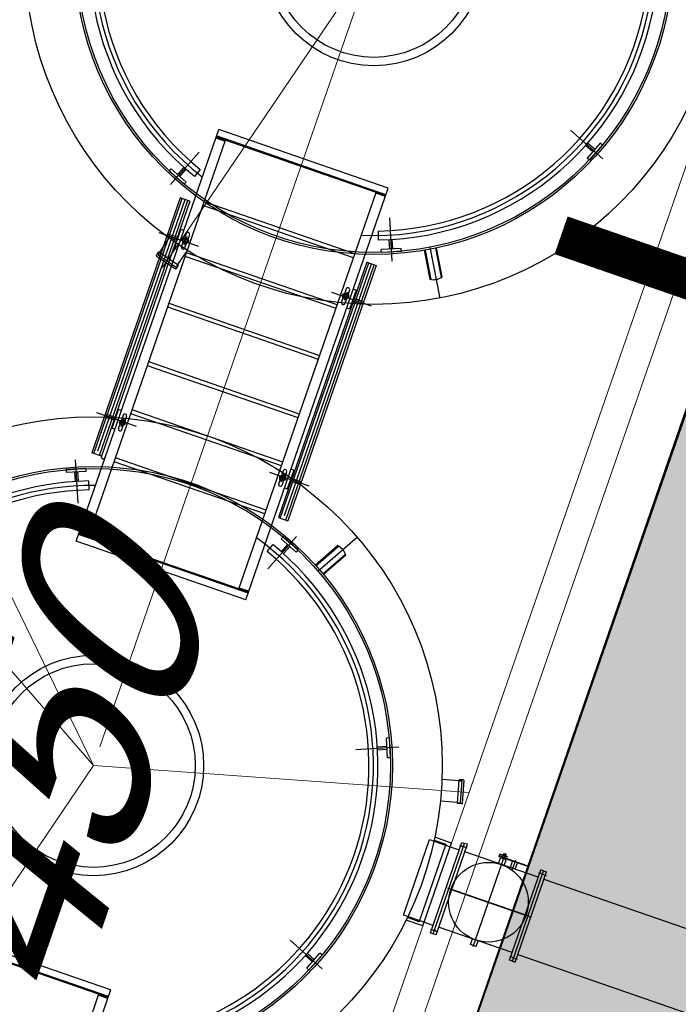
# Model space of a CAD drawing. Header units: metres. Extents: x 128615 to 129083, y 455669 to 456034.
# Tile 52 of 158: x 128820.4 to 128823.71, y 455807.76 to 455812.7. Entities that reach past the tile are written whole.
import ezdxf
from ezdxf.lldxf.tags import DXFTag

# ---------------------------------------------------------------- set-up
doc = ezdxf.new("R2010")
doc.units = ezdxf.units.M
doc.linetypes.add('DASHED', pattern=[19.05, 12.7, -6.35])
doc.linetypes.add('RI-AWZI_LUCHTLEIDING', pattern=[10.4, 5, -1.8, 0, -1.8, 0, -1.8])
for name, color, linetype in [('B-ME-RI-PUT-G', 7, 'Continuous'), ('B-XX-GR-GRAS-G', 90, 'Continuous'), ('B-XX-GR-KRUIDEN-G', 98, 'Continuous'), ('B-XX-KL-ELEKTRA-G_HDSR', 190, 'HDSR_Elektra'), ('B-XX-OG-BEBOUWING-G', 1, 'Continuous')]:
    doc.layers.add(name, color=color, linetype=linetype)
for name, color, linetype, lineweight in [('B-XX-RI-AWZI_LUCHTLEIDING-G', 7, 'RI-AWZI_LUCHTLEIDING', 18), ('B-XX-VH-BESTRATING-V', 1, 'Continuous', 18), ('X-XX-AL-T25', 7, 'Continuous', 25)]:
    doc.layers.add(name, color=color, linetype=linetype, lineweight=lineweight)
doc.styles.get("Standard").update_dxf_attribs({"font": 'arial.ttf'})
doc.styles.add('TAUW-ISOCP', font='tcb_isocp.shx')
tags = doc.linetypes.add('HDSR_Elektra', pattern='A,25,-2,["E",Standard,S=1.5,R=0,X=0,Y=-0.75],-4', length=31).pattern_tags.tags
tags[6] = DXFTag(74, 10)
pattern_1 = [(340.90658, (128738.9979, 455858.1423), (0.8077809, 0.392352), [0.3175, -0.9525]), (70.90658, (128739.096, 455857.94034), (-0.392352, 0.8077809), [0.3175, -0.9525])]

msp = doc.modelspace()

# ---------------------------------------------------------------- hatches: boundary and pattern name
at = {"layer": 'B-XX-GR-GRAS-G'}
h = msp.add_hatch(dxfattribs=at)
h.set_pattern_fill('CROSS', color=256, scale=0.1, angle=-116.5633, style=0)
h.set_pattern_definition(pattern_1)
h.paths.add_polyline_path([(128845.8675, 455784.6486), (128847.5685, 455784.0598), (128847.7648, 455784.6268), (128846.0638, 455785.2156)])
h.paths.add_polyline_path([(128967.1056, 455860.4144), (128969.421, 455866.8918), (128880.9007, 455904.4097), (128810.0578, 455927.1028), (128808.0816, 455921.3937), (128811.586, 455919.9882), (128842.944, 455909.6013), (128874.3253, 455899.2846), (128897.3942, 455890.0888), (128932.2499, 455875.2516), (128958.9785, 455863.8749)])
edge = h.paths.add_edge_path()
edge.add_line((128984.0843, 455804.1851), (128953.5144, 455822.3927))
edge.add_line((128953.5144, 455822.3927), (128931.0818, 455759.6371))
edge.add_line((128931.0818, 455759.6371), (128923.6913, 455762.2049))
edge.add_line((128923.6913, 455762.2049), (128914.027, 455765.5502))
edge.add_line((128914.027, 455765.5502), (128897.8456, 455770.6508))
edge.add_line((128897.8456, 455770.6508), (128884.7246, 455774.2574))
edge.add_line((128884.7246, 455774.2574), (128872.5483, 455777.8538))
edge.add_line((128872.5483, 455777.8538), (128866.0796, 455781.0476))
edge.add_line((128866.0796, 455781.0476), (128866.0213, 455781.0678))
edge.add_line((128866.0213, 455781.0678), (128863.5642, 455773.7248))
edge.add_line((128863.5642, 455773.7248), (128871.5286, 455771.3054))
edge.add_line((128871.5286, 455771.3054), (128871.6723, 455771.4107))
edge.add_arc((128873.3846, 455770.3693), 2.0041, 78.2494, 148.6951, ccw=False)
edge.add_line((128873.7928, 455772.3314), (128875.0822, 455772.0165))
edge.add_line((128875.0822, 455772.0165), (128927.2956, 455757.613))
edge.add_line((128927.2956, 455757.613), (128956.8956, 455749.1706))
edge.add_line((128956.8956, 455749.1706), (128984.0843, 455804.1851))
h = msp.add_hatch(dxfattribs=at)
h.set_pattern_fill('CROSS', color=256, scale=0.1, angle=-116.5633, style=0)
h.set_pattern_definition(pattern_1)
h.paths.add_polyline_path([(128776.65, 455806.6591), (128776.258, 455806.1407), (128775.6439, 455806.3533), (128775.6563, 455807.003), (128776.2781, 455807.192)], flags=16)
h.paths.add_polyline_path([(128775.8471, 455806.4985), (128776.244, 455806.3611), (128776.4206, 455806.8714), (128776.0237, 455807.0088)], flags=0)
h.paths.add_polyline_path([(128823.7268, 455791.2125), (128825.4278, 455790.6237), (128825.6241, 455791.1907), (128823.9231, 455791.7795)], flags=16)
h.paths.add_polyline_path([(128847.1121, 455784.2178), (128847.5685, 455784.0598), (128847.5305, 455784.22), (128847.3774, 455784.2428)], flags=16)
edge = h.paths.add_edge_path()
edge.add_line((128756.5752, 455815.2639), (128754.6964, 455809.7047))
edge.add_line((128754.6964, 455809.7047), (128774.7797, 455801.9906))
edge.add_line((128774.7797, 455801.9906), (128793.6903, 455795.4447))
edge.add_line((128793.6903, 455795.4447), (128824.7323, 455785.9985))
edge.add_line((128824.7323, 455785.9985), (128849.5897, 455778.8366))
edge.add_arc((128849.036, 455776.9147), 2, 38.4433, 73.9271, ccw=False)
edge.add_line((128850.6025, 455778.1582), (128851.6525, 455777.4549))
edge.add_line((128851.6525, 455777.4549), (128858.7864, 455775.3307))
edge.add_line((128858.7864, 455775.3307), (128861.402, 455782.8799))
edge.add_line((128861.402, 455782.8799), (128860.9951, 455783.0209))
edge.add_line((128860.9951, 455783.0209), (128860.7366, 455782.8648))
edge.add_arc((128855.7647, 455783.3168), 4.9924, -192.7718, -5.1941, ccw=False)
edge.add_line((128850.8958, 455784.4204), (128849.4305, 455784.879))
edge.add_line((128849.4305, 455784.879), (128801.8332, 455798.9899))
edge.add_line((128801.8332, 455798.9899), (128772.2414, 455809.5352))
edge.add_line((128772.2414, 455809.5352), (128758.9951, 455814.2662))
edge.add_line((128758.9951, 455814.2662), (128756.5752, 455815.2639))
h = msp.add_hatch(dxfattribs=at)
h.set_pattern_fill('DOTS', color=256, scale=0.1, angle=-116.5633, style=0)
h.set_pattern_definition([(340.90658, (128738.99792, 455858.14229), (0.12693691, 0.1240523), [0, -0.15875])])
edge = h.paths.add_edge_path()
edge.add_line((128864.8801, 455793.7492), (128863.7475, 455790.3285))
edge.add_line((128863.7475, 455790.3285), (128863.0902, 455788.3432))
edge.add_line((128863.0902, 455788.3432), (128856.9453, 455790.4703))
edge.add_line((128856.9453, 455790.4703), (128857.0761, 455790.8483))
edge.add_line((128857.0761, 455790.8483), (128855.9421, 455791.2408))
edge.add_line((128855.9421, 455791.2408), (128855.8113, 455790.8628))
edge.add_line((128855.8113, 455790.8628), (128855.7168, 455790.8955))
edge.add_line((128855.7168, 455790.8955), (128855.5205, 455790.3285))
edge.add_line((128855.5205, 455790.3285), (128855.615, 455790.2958))
edge.add_line((128855.615, 455790.2958), (128855.4842, 455789.9178))
edge.add_line((128855.4842, 455789.9178), (128856.6182, 455789.5253))
edge.add_line((128856.6182, 455789.5253), (128856.749, 455789.9033))
edge.add_line((128856.749, 455789.9033), (128862.9016, 455787.7735))
edge.add_line((128862.9016, 455787.7735), (128861.2939, 455782.9174))
edge.add_line((128861.2939, 455782.9174), (128860.9951, 455783.0209))
edge.add_line((128860.9951, 455783.0209), (128860.1674, 455782.9854))
edge.add_line((128860.1674, 455782.9854), (128854.9965, 455784.6038))
edge.add_line((128854.9965, 455784.6038), (128849.8343, 455786.2196))
edge.add_line((128849.8343, 455786.2196), (128837.805, 455789.7858))
edge.add_line((128837.805, 455789.7858), (128831.924, 455791.5293))
edge.add_line((128831.924, 455791.5293), (128826.069, 455793.2651))
edge.add_line((128826.069, 455793.2651), (128814.1605, 455796.7955))
edge.add_line((128814.1605, 455796.7955), (128802.5396, 455800.2407))
edge.add_line((128802.5396, 455800.2407), (128798.7131, 455801.588))
edge.add_line((128798.7131, 455801.588), (128795.4417, 455802.7545))
edge.add_line((128795.4417, 455802.7545), (128796.105, 455804.6878))
edge.add_line((128796.105, 455804.6878), (128821.0751, 455796.2293))
edge.add_line((128821.0751, 455796.2293), (128823.5662, 455803.3469))
edge.add_line((128823.5662, 455803.3469), (128828.4802, 455801.5813))
edge.add_arc((128844.4592, 455806.0338), 16.5877, 195.57037, 198.141)
edge.add_line((128828.696, 455800.8691), (128825.562, 455799.3711))
edge.add_line((128825.562, 455799.3711), (128827.5692, 455795.2662))
edge.add_line((128827.5692, 455795.2662), (128830.704, 455796.763))
edge.add_arc((128844.4592, 455806.0338), 16.5877, 213.97958, 367.19175)
edge.add_line((128860.9165, 455808.1105), (128860.9146, 455808.1249))
edge.add_line((128860.9146, 455808.1249), (128863.6185, 455808.7004))
edge.add_line((128863.6185, 455808.7004), (128863.2317, 455810.5177))
edge.add_line((128863.2317, 455810.5177), (128864.1826, 455810.7201))
edge.add_line((128864.1826, 455810.7201), (128870.0508, 455808.6888))
edge.add_line((128870.0508, 455808.6888), (128868.8787, 455805.3543))
edge.add_line((128868.8787, 455805.3543), (128866.2012, 455797.7395))
edge.add_line((128866.2012, 455797.7395), (128865.0687, 455794.3188))
edge.add_line((128865.0687, 455794.3188), (128858.2686, 455796.6727))
edge.add_line((128858.2686, 455796.6727), (128858.0723, 455796.1057))
edge.add_line((128858.0723, 455796.1057), (128864.8801, 455793.7492))
at = {"layer": 'B-XX-GR-KRUIDEN-G'}
h = msp.add_hatch(dxfattribs=at)
h.set_pattern_fill('SWAMP', color=256, scale=0.2, angle=-116.5633, style=0)
h.set_pattern_definition([(340.9066, (128738.998, 455858.1423), (3.83935, 3.326516), [0.635, -4.445]), (70.9066, (128739.298, 455858.0384), (-0.96118, 4.98823), [0.3175, -8.48132]), (70.9066, (128739.373, 455858.0125), (-0.96118, 4.98823), [0.254, -8.54482]), (70.9066, (128739.223, 455858.0644), (-0.96118, 4.98823), [0.254, -8.54482]), (40.9066, (128739.448, 455857.9865), (-0.96117, 4.98823), [0.2032, -4.8768]), (100.9066, (128739.148, 455858.0904), (-4.80052, 1.66172), [0.2032, -4.8768])])
edge = h.paths.add_edge_path()
edge.add_line((128948.4118, 455833.458), (128948.6455, 455826.0783))
edge.add_line((128948.6455, 455826.0783), (128943.9096, 455812.3967))
edge.add_line((128943.9096, 455812.3967), (128941.3889, 455813.2785))
edge.add_line((128941.3889, 455813.2785), (128942.134, 455815.431))
edge.add_arc((128932.7453, 455818.8885), 10.0051, -20.21683, 71.17534)
edge.add_line((128935.9736, 455828.3584), (128892.186, 455843.5793))
edge.add_arc((128893.6953, 455847.9211), 4.5966, -157.0428, -109.1679, ccw=False)
edge.add_arc((128894.4308, 455848.2326), 5.3954, 162.5113, 202.9572, ccw=False)
edge.add_line((128889.2848, 455849.8541), (128901.8558, 455885.6736))
edge.add_line((128901.8558, 455885.6736), (128887.2243, 455890.7226))
edge.add_line((128887.2243, 455890.7226), (128887.1818, 455890.5997))
edge.add_line((128887.1818, 455890.5997), (128874.5146, 455895.1036))
edge.add_line((128874.5146, 455895.1036), (128873.5284, 455892.2545))
edge.add_arc((128867.2807, 455871.9955), 21.2004, 72.86074, 176.43586)
edge.add_line((128846.1213, 455873.3135), (128835.0104, 455877.1888))
edge.add_arc((128817.5916, 455889.2204), 21.1701, -34.63405, -24.22744)
edge.add_line((128836.8972, 455880.5331), (128837.0847, 455880.5151))
edge.add_line((128837.0847, 455880.5151), (128838.2442, 455883.7951))
edge.add_line((128838.2442, 455883.7951), (128838.0851, 455883.911))
edge.add_arc((128817.5916, 455889.2204), 21.1701, -14.52468, 21.05836)
edge.add_line((128837.3479, 455896.8273), (128838.4438, 455897.4513))
edge.add_line((128838.4438, 455897.4513), (128836.9197, 455900.5194))
edge.add_line((128836.9197, 455900.5194), (128835.8291, 455899.9707))
edge.add_arc((128817.5916, 455889.2204), 21.1701, 30.51774, 65.77256)
edge.add_line((128826.279, 455908.526), (128826.2969, 455908.7136))
edge.add_line((128826.2969, 455908.7136), (128823.017, 455909.8731))
edge.add_line((128823.017, 455909.8731), (128822.901, 455909.714))
edge.add_arc((128817.5916, 455889.2204), 21.1701, 75.47532, 155.58736)
edge.add_line((128798.3142, 455897.9702), (128798.1176, 455897.9799))
edge.add_line((128798.1176, 455897.9799), (128797.7212, 455896.8585))
edge.add_line((128797.7212, 455896.8585), (128793.8072, 455898.2134))
edge.add_arc((128775.6532, 455909.0573), 21.1462, -30.85117, -24.45064)
edge.add_line((128794.9029, 455900.3047), (128795.4902, 455900.2458))
edge.add_line((128795.4902, 455900.2458), (128796.7021, 455903.7468))
edge.add_line((128796.7021, 455903.7468), (128796.1976, 455904.0487))
edge.add_arc((128775.6532, 455909.0573), 21.1462, -13.70125, 21.18853)
edge.add_line((128795.3698, 455916.7004), (128797.9082, 455917.9559))
edge.add_line((128797.9082, 455917.9559), (128796.4067, 455921.1223))
edge.add_line((128796.4067, 455921.1223), (128793.8363, 455919.8526))
edge.add_arc((128775.6532, 455909.0573), 21.1462, 30.6974, 65.54936)
edge.add_line((128784.4058, 455928.3071), (128784.4647, 455928.8944))
edge.add_line((128784.4647, 455928.8944), (128780.9637, 455930.1062))
edge.add_line((128780.9637, 455930.1062), (128780.6618, 455929.6018))
edge.add_arc((128775.6532, 455909.0573), 21.1462, 76.29875, 155.50955)
edge.add_line((128756.4095, 455917.8233), (128755.8262, 455917.898))
edge.add_line((128755.8262, 455917.898), (128754.6142, 455914.3971))
edge.add_line((128754.6142, 455914.3971), (128755.1122, 455914.0803))
edge.add_arc((128775.6532, 455909.0573), 21.1462, 166.25894, 191.70438)
edge.add_line((128754.9467, 455904.7676), (128751.1986, 455903.6585))
edge.add_line((128751.1986, 455903.6585), (128751.1174, 455903.9197))
edge.add_line((128751.1174, 455903.9197), (128741.497, 455907.2999))
edge.add_line((128741.497, 455907.2999), (128757.0495, 455938.299))
edge.add_line((128757.0495, 455938.299), (128795.9633, 455925.5685))
edge.add_line((128795.9633, 455925.5685), (128808.0816, 455921.3937))
edge.add_line((128808.0816, 455921.3937), (128811.586, 455919.9882))
edge.add_line((128811.586, 455919.9882), (128842.944, 455909.6013))
edge.add_line((128842.944, 455909.6013), (128874.3253, 455899.2846))
edge.add_line((128874.3253, 455899.2846), (128897.3942, 455890.0888))
edge.add_line((128897.3942, 455890.0888), (128932.2499, 455875.2516))
edge.add_line((128932.2499, 455875.2516), (128958.9785, 455863.8749))
edge.add_line((128958.9785, 455863.8749), (128948.4118, 455833.458))
h.paths.add_polyline_path([(128845.6941, 455904.4571), (128848.0856, 455905.5477), (128849.231, 455903.2377), (128848.6445, 455901.5319), (128846.8292, 455902.1678)], flags=16)
at = {"layer": 'B-XX-VH-BESTRATING-V'}
h = msp.add_hatch(dxfattribs=at)
h.set_pattern_fill('AR-B88', color=256, scale=0.002, angle=-116.5633, style=0)
h.set_pattern_definition([(340.9066, (128738.99792, 455858.1423), (0.1329372, 0.3840425), []), (70.90658, (128738.99792, 455858.14229), (-0.059084, 0.45051113), [0.4064, -0.4064])])
h.paths.add_polyline_path([(128820.7173, 455815.6835), (128824.9658, 455814.2302), (128819.3896, 455798.1728), (128815.0829, 455799.6843)], flags=16)
edge = h.paths.add_edge_path(flags=16)
edge.add_arc((128810.6754, 455806.5471), 4.7437, -116.5633, 243.4367)
h.paths.add_polyline_path([(128805.3382, 455806.8026), (128804.8477, 455805.385), (128803.4752, 455805.8599), (128803.475, 455805.86), (128803.9657, 455807.2775)], flags=16)
h.paths.add_polyline_path([(128829.6281, 455827.0353), (128829.6545, 455827.1115), (128829.4838, 455827.0498), (128829.5133, 455826.9543)], flags=16)
edge = h.paths.add_edge_path()
edge.add_line((128809.8504, 455813.8025), (128800.1385, 455817.2712))
edge.add_arc((128798.3882, 455810.8733), 6.633, 74.70027, 165.9301)
edge.add_line((128791.9543, 455812.4858), (128790.2128, 455807.4792))
edge.add_line((128790.2128, 455807.4792), (128791.4785, 455807.0457))
edge.add_line((128791.4785, 455807.0457), (128793.2996, 455812.3626))
edge.add_arc((128798.3922, 455810.9896), 5.2744, 63.4367, 164.9115, ccw=False)
edge.add_arc((128798.3922, 455810.9896), 5.2744, -109.0934, 63.4367, ccw=False)
edge.add_line((128796.6669, 455806.0053), (128796.2381, 455804.7665))
edge.add_line((128796.2381, 455804.7665), (128804.7182, 455801.8856))
edge.add_line((128804.7182, 455801.8856), (128821.0135, 455796.3558))
edge.add_line((128821.0135, 455796.3558), (128823.5051, 455803.4751))
edge.add_line((128823.5051, 455803.4751), (128828.4478, 455801.6992))
edge.add_arc((128844.4592, 455806.0338), 16.5877, 190.41953, 195.14807, ccw=False)
edge.add_line((128828.145, 455803.0339), (128827.7174, 455803.1948))
edge.add_line((128827.7174, 455803.1948), (128823.9076, 455804.6289))
edge.add_line((128823.9076, 455804.6289), (128827.286, 455814.2396))
edge.add_line((128827.286, 455814.2396), (128831.5835, 455826.7804))
edge.add_line((128831.5835, 455826.7804), (128829.1375, 455827.6279))
edge.add_line((128829.1375, 455827.6279), (128825.2971, 455816.4828))
edge.add_line((128825.2971, 455816.4828), (128823.7006, 455817.0306))
edge.add_line((128823.7006, 455817.0306), (128823.7592, 455817.2171))
edge.add_line((128823.7592, 455817.2171), (128818.817, 455818.9464))
edge.add_line((128818.817, 455818.9464), (128817.899, 455816.4377))
edge.add_line((128817.899, 455816.4377), (128816.1965, 455811.6261))
edge.add_line((128816.1965, 455811.6261), (128809.8504, 455813.8025))

# ---------------------------------------------------------------- linework, layer by layer
at = {"layer": 'B-ME-RI-PUT-G'}
for p, q in [((128819.3935, 455798.1637), (128824.9544, 455814.2285)), ((128820.6883, 455810.0816), (128821.4034, 455812.1466)), ((128822.2539, 455811.8522), (128821.4034, 455812.1466)), ((128823.3295, 455811.9998), (128823.1676, 455812.1435)), ((128820.7487, 455810.103), (128821.4376, 455812.0925)), ((128821.3887, 455812.1041), (128821.436, 455812.0878)), ((128821.3903, 455812.1088), (128821.4376, 455812.0925)), ((128822.2424, 455811.8191), (128821.392, 455812.1136)), ((128821.4376, 455812.0925), (128821.3951, 455812.1072)), ((128822.1935, 455811.8307), (128821.4304, 455812.095)), ((128823.3176, 455812.0772), (128823.2512, 455812.0024)), ((128823.2894, 455812.0454), (128823.2539, 455812.0769)), ((128823.3289, 455812.0672), (128823.3176, 455812.0772)), ((128821.162, 455811.8707), (128821.3057, 455812.0327)), ((128823.2795, 455812.0342), (128823.2439, 455812.0657)), ((128823.3289, 455812.0672), (128823.2625, 455811.9925)), ((128823.2625, 455811.9925), (128823.2512, 455812.0024)), ((128821.1546, 455811.9378), (128821.1646, 455811.949)), ((128821.2294, 455811.8714), (128821.1546, 455811.9378)), ((128821.2394, 455811.8826), (128821.1646, 455811.949)), ((128821.1964, 455811.9208), (128821.2279, 455811.9563)), ((128821.2076, 455811.9108), (128821.2391, 455811.9463)), ((128821.3095, 455811.9461), (128821.2811, 455811.9112)), ((128821.2294, 455811.8714), (128821.2394, 455811.8826)), ((128821.5046, 455809.8412), (128822.1935, 455811.8307)), ((128821.5388, 455809.7871), (128822.2539, 455811.8522)), ((128822.2408, 455811.8144), (128822.1935, 455811.8307)), ((128822.1935, 455811.8307), (128822.2361, 455811.816)), ((128821.2106, 455811.8039), (128820.7673, 455810.5234)), ((128820.7767, 455810.5202), (128821.2201, 455811.8006)), ((128820.7974, 455810.5342), (128821.2343, 455811.7957)), ((128820.8051, 455810.5104), (128821.2484, 455811.7908)), ((128821.2579, 455811.7875), (128820.8145, 455810.5071)), ((128821.2579, 455811.7875), (128821.2106, 455811.8039)), ((128822.0865, 455811.5217), (128821.3306, 455811.7835)), ((128822.2392, 455811.8096), (128822.1919, 455811.826)), ((128822.08, 455811.5028), (128821.324, 455811.7646)), ((128822.2595, 455811.7025), (128822.2724, 455811.4864)), ((128821.1808, 455811.5496), (128821.2135, 455811.6441)), ((128821.2277, 455811.6392), (128821.2135, 455811.6441)), ((128822.2031, 455811.6368), (128822.2038, 455811.5918)), ((128821.1034, 455811.6294), (128821.3018, 455811.5606)), ((128821.1071, 455811.5304), (128821.1553, 455811.6016)), ((128821.1947, 455811.5898), (128821.1427, 455811.6078)), ((128821.1996, 455811.604), (128821.1477, 455811.6219)), ((128821.1949, 455811.6056), (128821.19, 455811.5914)), ((128821.2167, 455811.5584), (128821.2267, 455811.5873)), ((128821.2204, 455811.5941), (128821.2516, 455811.5833)), ((128821.2295, 455811.5956), (128821.2267, 455811.5873)), ((128821.2436, 455811.6087), (128821.2288, 455811.5659)), ((128821.2396, 455811.6245), (128821.2295, 455811.5956)), ((128821.2465, 455811.5897), (128821.2437, 455811.5814)), ((128821.2566, 455811.6186), (128821.2465, 455811.5897)), ((128822.2614, 455811.5461), (128822.2586, 455811.5935)), ((128822.2764, 455811.547), (128822.2736, 455811.5944)), ((128821.0906, 455811.5149), (128821.103, 455811.5332)), ((128821.103, 455811.5332), (128821.2023, 455811.4659)), ((128821.195, 455811.5447), (128821.1808, 455811.5496)), ((128821.1982, 455811.4687), (128821.2464, 455811.5399)), ((128821.2337, 455811.5525), (128821.2437, 455811.5814)), ((128822.3188, 455811.5495), (128822.219, 455811.5435)), ((128822.2199, 455811.5286), (128822.219, 455811.5436)), ((128822.3197, 455811.5345), (128822.2199, 455811.5286)), ((128822.3197, 455811.5345), (128822.3188, 455811.5495)), ((128822.434, 455811.5406), (128822.4621, 455811.3947)), ((128822.4386, 455811.5414), (128822.4671, 455811.3937)), ((128822.4631, 455811.5561), (128822.5123, 455811.3007)), ((128822.4913, 455811.5515), (128822.5197, 455811.4039)), ((128822.524, 455811.4067), (128822.4959, 455811.5525)), ((128821.0914, 455811.5108), (128821.1858, 455811.4469)), ((128821.1071, 455811.5304), (128821.0987, 455811.5179)), ((128821.0987, 455811.5179), (128821.1898, 455811.4563)), ((128821.9917, 455811.2477), (128821.2357, 455811.5094)), ((128821.9982, 455811.2666), (128821.2422, 455811.5283)), ((128821.1982, 455811.4687), (128821.1898, 455811.4563)), ((128821.19, 455811.4477), (128821.2023, 455811.4659)), ((128822.1461, 455811.4799), (128821.7028, 455810.1995)), ((128821.7122, 455810.1962), (128822.1556, 455811.4766)), ((128821.7329, 455810.2102), (128822.1698, 455811.4717)), ((128821.7406, 455810.1864), (128822.1839, 455811.4668)), ((128822.1934, 455811.4635), (128821.75, 455810.1831)), ((128822.1459, 455811.4805), (128822.1932, 455811.4642)), ((128822.0428, 455811.3464), (128822.0327, 455811.3174)), ((128822.0598, 455811.3405), (128822.0497, 455811.3115)), ((128822.0923, 455811.3398), (128822.0596, 455811.2453)), ((128822.0924, 455811.3398), (128822.0782, 455811.3447)), ((128822.1698, 455811.2601), (128821.9714, 455811.3288)), ((128822.0199, 455811.2802), (128822.0299, 455811.3092)), ((128822.056, 455811.3047), (128822.0249, 455811.3155)), ((128822.0327, 455811.3174), (128822.0299, 455811.3092)), ((128822.0468, 455811.3305), (128822.032, 455811.2878)), ((128822.0369, 455811.2743), (128822.0469, 455811.3033)), ((128822.0497, 455811.3115), (128822.0469, 455811.3033)), ((128822.1304, 455811.2816), (128822.0784, 455811.2996)), ((128822.093, 455811.3264), (128822.0881, 455811.3122)), ((128821.9033, 455810.9925), (128821.1473, 455811.2543)), ((128821.9098, 455811.0114), (128821.1539, 455811.2732)), ((128822.0596, 455811.2453), (128822.0454, 455811.2502)), ((128822.1255, 455811.2675), (128822.0735, 455811.2855)), ((128821.8019, 455810.6996), (128821.0459, 455810.9614)), ((128821.8084, 455810.7185), (128821.0524, 455810.9803)), ((128820.7909, 455810.7269), (128820.9893, 455810.6582)), ((128820.8303, 455810.7053), (128820.8822, 455810.6874)), ((128820.8352, 455810.7195), (128820.8871, 455810.7015)), ((128820.8683, 455810.6472), (128820.901, 455810.7417)), ((128820.8775, 455810.689), (128820.8824, 455810.7032)), ((128820.9152, 455810.7368), (128820.901, 455810.7417)), ((128820.9238, 455810.7126), (128820.9138, 455810.6837)), ((128820.9139, 455810.6565), (128820.9287, 455810.6992)), ((128820.9408, 455810.7068), (128820.9308, 455810.6778)), ((128821.7184, 455810.4586), (128820.9625, 455810.7204)), ((128821.725, 455810.4775), (128820.969, 455810.7393)), ((128820.8683, 455810.6472), (128820.8825, 455810.6423)), ((128820.9009, 455810.6465), (128820.9109, 455810.6755)), ((128820.9046, 455810.6822), (128820.9358, 455810.6715)), ((128820.9109, 455810.6755), (128820.9138, 455810.6837)), ((128820.9179, 455810.6406), (128820.9279, 455810.6696)), ((128820.9279, 455810.6696), (128820.9308, 455810.6778)), ((128820.8145, 455810.5071), (128820.7673, 455810.5234)), ((128821.6415, 455810.2366), (128820.8856, 455810.4984)), ((128820.6835, 455810.4884), (128820.6964, 455810.2722)), ((128821.635, 455810.2177), (128820.879, 455810.4795)), ((128820.7361, 455810.4462), (128820.6363, 455810.4402)), ((128820.6363, 455810.4402), (128820.6372, 455810.4252)), ((128820.737, 455810.4312), (128820.6372, 455810.4253)), ((128820.6796, 455810.4278), (128820.6824, 455810.3804)), ((128820.6946, 455810.4287), (128820.6974, 455810.3813)), ((128820.7361, 455810.4462), (128820.737, 455810.4312)), ((128821.8573, 455810.3576), (128821.6589, 455810.4263)), ((128821.7041, 455810.3684), (128821.7141, 455810.3973)), ((128821.7403, 455810.3929), (128821.7091, 455810.4037)), ((128821.7141, 455810.3973), (128821.717, 455810.4056)), ((128821.727, 455810.4345), (128821.717, 455810.4056)), ((128821.7171, 455810.3783), (128821.7319, 455810.4211)), ((128821.7311, 455810.3914), (128821.734, 455810.3997)), ((128821.744, 455810.4286), (128821.734, 455810.3997)), ((128821.7798, 455810.4374), (128821.7471, 455810.3429)), ((128821.7799, 455810.4374), (128821.7657, 455810.4423)), ((128821.7659, 455810.3972), (128821.8179, 455810.3792)), ((128820.7528, 455810.3379), (128820.7521, 455810.3829)), ((128821.7211, 455810.3625), (128821.7311, 455810.3914)), ((128821.7329, 455810.3478), (128821.7471, 455810.3429)), ((128821.7559, 455810.3531), (128821.7608, 455810.3672)), ((128821.761, 455810.383), (128821.813, 455810.365)), ((128821.7028, 455810.1995), (128821.75, 455810.1831)), ((128821.5502, 455809.8201), (128820.6998, 455810.1146)), ((128820.7014, 455810.1194), (128820.7487, 455810.103)), ((128820.7031, 455810.1241), (128820.7503, 455810.1077)), ((128820.7487, 455810.103), (128820.7061, 455810.1177)), ((128821.5046, 455809.8412), (128820.7487, 455810.103)), ((128821.6502, 455809.9421), (128821.7939, 455810.104)), ((128821.7265, 455810.1033), (128821.7166, 455810.0921)), ((128821.8013, 455810.0369), (128821.7265, 455810.1033)), ((128821.9007, 455809.9313), (128822.0972, 455810.1016)), ((128821.5388, 455809.7871), (128820.6883, 455810.0816)), ((128821.6464, 455810.0286), (128821.6748, 455810.0635)), ((128821.7914, 455810.0257), (128821.7166, 455810.0921)), ((128821.7483, 455810.0639), (128821.7168, 455810.0284)), ((128821.7596, 455810.0539), (128821.728, 455810.0184)), ((128821.8874, 455809.9615), (128821.9996, 455810.0587)), ((128821.8906, 455809.958), (128822.0042, 455810.0564)), ((128821.8013, 455810.0369), (128821.7913, 455810.0257)), ((128821.9257, 455809.9175), (128822.0393, 455810.0159)), ((128822.0409, 455810.0111), (128821.9286, 455809.9139)), ((128821.5046, 455809.8412), (128821.5471, 455809.8265)), ((128821.5519, 455809.8249), (128821.5046, 455809.8412)), ((128821.5535, 455809.8296), (128821.5063, 455809.8459)), ((128822.2592, 455809.0941), (128822.2442, 455809.0932)), ((128822.2502, 455808.9934), (128822.2442, 455809.0932)), ((128822.2651, 455808.9943), (128822.2592, 455809.0941)), ((128822.3073, 455809.0469), (128822.0913, 455809.034)), ((128822.2468, 455809.0508), (128822.1993, 455809.048)), ((128822.2477, 455809.0358), (128822.2002, 455809.033)), ((128822.2651, 455808.9943), (128822.2502, 455808.9934)), ((128822.609, 455808.8796), (128822.5233, 455808.8857)), ((128822.6008, 455808.7649), (128822.6094, 455808.8846)), ((128822.609, 455808.8796), (128822.624, 455808.8785)), ((128822.6313, 455808.883), (128822.6094, 455808.8846)), ((128822.6162, 455808.7688), (128822.624, 455808.8785)), ((128822.626, 455808.7661), (128822.6341, 455808.8798)), ((128822.6012, 455808.7699), (128822.5154, 455808.776)), ((128822.6012, 455808.7699), (128822.6162, 455808.7688)), ((128822.6228, 455808.7633), (128822.6008, 455808.7649)), ((128822.3299, 455808.2057), (128822.4607, 455808.5837)), ((128822.4607, 455808.5837), (128822.5647, 455808.5477)), ((128822.4651, 455808.1165), (128822.6221, 455808.5701)), ((128822.4843, 455808.5819), (128822.543, 455808.5615)), ((128822.5712, 455808.5666), (128822.4872, 455808.5956)), ((128822.6221, 455808.5701), (128822.6363, 455808.5652)), ((128822.543, 455808.5615), (128822.4102, 455808.1779)), ((128822.4273, 455808.1508), (128822.5712, 455808.5666)), ((128822.4793, 455808.1116), (128822.6363, 455808.5652)), ((128822.4793, 455808.1116), (128822.6363, 455808.5652)), ((128822.4934, 455808.1067), (128822.6505, 455808.5603)), ((128822.5647, 455808.5477), (128822.609, 455808.5323)), ((128822.6117, 455808.5552), (128822.6353, 455808.547)), ((128822.6495, 455808.5421), (128822.6258, 455808.5503)), ((128822.6505, 455808.5603), (128822.6363, 455808.5652)), ((128823.0059, 455808.3949), (128822.6374, 455808.5225)), ((128822.6794, 455808.0477), (128822.8413, 455808.5154)), ((128822.8075, 455808.4636), (128822.8173, 455808.492)), ((128822.8129, 455808.5115), (128822.8086, 455808.4992)), ((128822.9554, 455808.4484), (128822.8086, 455808.4992)), ((128822.8141, 455808.509), (128822.8112, 455808.5004)), ((128822.9561, 455808.4503), (128822.8112, 455808.5004)), ((128822.852, 455808.498), (128822.8129, 455808.5115)), ((128822.8513, 455808.4961), (128822.8141, 455808.509)), ((128822.8456, 455808.4822), (128822.8173, 455808.492)), ((128822.8244, 455808.4895), (128822.8257, 455808.4933)), ((128822.8263, 455808.4952), (128822.8293, 455808.5037)), ((128822.8299, 455808.5056), (128822.8319, 455808.5113)), ((128822.8319, 455808.5113), (128822.8344, 455808.5125)), ((128822.8461, 455808.5064), (128822.8319, 455808.5113)), ((128822.8448, 455808.5089), (128822.8344, 455808.5125)), ((128822.8358, 455808.4538), (128822.8456, 455808.4822)), ((128822.8385, 455808.4846), (128822.8399, 455808.4884)), ((128822.8405, 455808.4903), (128822.8435, 455808.4988)), ((128822.8441, 455808.5007), (128822.8461, 455808.5064)), ((128822.8461, 455808.5064), (128822.8448, 455808.5089)), ((128822.852, 455808.498), (128822.8513, 455808.4961)), ((128822.8665, 455808.4432), (128822.8777, 455808.4753)), ((128822.8758, 455808.4317), (128822.893, 455808.4813)), ((128822.9013, 455808.4671), (128822.8777, 455808.4753)), ((128822.862, 455807.9791), (128823.019, 455808.4327)), ((128822.8762, 455807.9742), (128823.0332, 455808.4278)), ((128822.8762, 455807.9742), (128823.0332, 455808.4278)), ((128822.8902, 455808.435), (128822.9013, 455808.4671)), ((128822.8903, 455807.9693), (128823.0474, 455808.4229)), ((128822.9561, 455808.4503), (128822.9554, 455808.4484)), ((128823.0332, 455808.4278), (128823.019, 455808.4327)), ((128823.0332, 455808.4278), (128823.0474, 455808.4229)), ((128823.0322, 455808.4097), (128823.0086, 455808.4178)), ((128823.0227, 455808.4129), (128823.0464, 455808.4047)), ((128823.0343, 455808.3851), (128823.9167, 455808.0797)), ((128822.9594, 455808.1994), (128822.5531, 455808.3401)), ((128822.5697, 455808.3343), (128822.9708, 455808.1954)), ((128822.5697, 455808.3343), (128822.9708, 455808.1954)), ((128822.4338, 455808.1697), (128822.3299, 455808.2057)), ((128822.4273, 455808.1508), (128822.3433, 455808.1799)), ((128822.4083, 455808.1722), (128822.3495, 455808.1925)), ((128822.4102, 455808.1779), (128822.4083, 455808.1722)), ((128822.4338, 455808.1697), (128822.4782, 455808.1543)), ((128822.4661, 455808.1347), (128822.4897, 455808.1265)), ((128822.5039, 455808.1216), (128822.4803, 455808.1298)), ((128822.8751, 455808.0169), (128822.5065, 455808.1445)), ((128820.8497, 455807.7968), (128819.9992, 455808.0912)), ((128820.8612, 455807.8299), (128820.0107, 455808.1243)), ((128821.9229, 455807.9364), (128821.7611, 455808.0801)), ((128822.4651, 455808.1165), (128822.4793, 455808.1116)), ((128822.4934, 455808.1067), (128822.4793, 455808.1116)), ((128822.6668, 455808.0573), (128822.6766, 455808.0856)), ((128822.6952, 455808.0475), (128822.705, 455808.0758)), ((128820.8008, 455807.8084), (128820.0448, 455808.0701)), ((128822.6952, 455808.0475), (128822.6668, 455808.0573)), ((128821.8729, 455807.9708), (128821.8374, 455808.0024)), ((128821.8447, 455807.939), (128821.9111, 455808.0138)), ((128821.8828, 455807.982), (128821.8473, 455808.0136)), ((128821.8559, 455807.9291), (128821.9223, 455808.0039)), ((128821.9223, 455808.0039), (128821.911, 455808.0138)), ((128822.8762, 455807.9742), (128822.862, 455807.9791)), ((128822.8866, 455807.9891), (128822.863, 455807.9973)), ((128822.8772, 455807.9924), (128822.9008, 455807.9842)), ((128822.9034, 455808.0071), (128823.7859, 455807.7017)), ((128821.8559, 455807.9291), (128821.8447, 455807.9391)), ((128822.8762, 455807.9742), (128822.8903, 455807.9693)), ((128820.8612, 455807.8299), (128820.1463, 455805.7647)), ((128820.8008, 455807.8084), (128820.1121, 455805.8189)), ((128820.8464, 455807.7873), (128820.7992, 455807.8037)), ((128820.8008, 455807.8084), (128820.8434, 455807.7937)), ((128820.8481, 455807.7921), (128820.8008, 455807.8084))]:
    msp.add_line(p, q, dxfattribs=at)
for centre, radius in [((128822.1812, 455813.0191), 1.75), ((128822.1812, 455813.019), 1.5), ((128822.1812, 455813.019), 1.49), ((128822.1812, 455813.019), 0.553), ((128822.1812, 455813.0191), 0.5109), ((128821.2366, 455811.5885), 0.015), ((128821.2366, 455811.5885), 0.01), ((128822.0398, 455811.3104), 0.015), ((128822.0398, 455811.3104), 0.01), ((128820.7747, 455808.9556), 1.75), ((128820.9208, 455810.6766), 0.015), ((128820.9208, 455810.6766), 0.01), ((128820.7746, 455808.9556), 1.5), ((128820.7746, 455808.9556), 1.49), ((128821.7241, 455810.3985), 0.015), ((128821.7241, 455810.3985), 0.01), ((128820.7746, 455808.9556), 0.553), ((128820.7747, 455808.9556), 0.5109), ((128822.7562, 455808.2697), 0.2)]:
    msp.add_circle(centre, radius, dxfattribs=at)
for centre, radius, start, end in [((128822.1813, 455813.0192), 1.4275, 270.9047, 230.9085), ((128822.1813, 455813.0192), 1.405, 267.4473, 232.2264), ((128822.1813, 455813.0192), 1.3825, 270.9046, 230.9085), ((128821.2481, 455811.6216), 0.009, 340.8999, 160.8999), ((128821.2252, 455811.5554), 0.009, 160.8999, 340.8999), ((128821.0931, 455811.5133), 0.003, 145.9066, 235.9066), ((128821.1875, 455811.4494), 0.003, 235.9066, 325.9066), ((128822.4798, 455811.4697), 0.077, 256.7445, 305.0686), ((128822.0513, 455811.3434), 0.009, 340.8999, 160.8999), ((128822.0284, 455811.2773), 0.009, 160.8999, 340.8999), ((128820.9323, 455810.7097), 0.009, 340.8999, 160.8999), ((128820.9094, 455810.6436), 0.009, 160.8999, 340.8999), ((128820.824, 455810.5038), 0.01, 160.8999, 340.8999), ((128821.7355, 455810.4316), 0.009, 340.8999, 160.8999), ((128820.7746, 455808.9556), 1.4275, 90.9047, 230.9066), ((128820.7746, 455808.9556), 1.405, 89.5867, 230.9066), ((128821.7126, 455810.3654), 0.009, 160.8999, 340.8999), ((128820.7746, 455808.9556), 1.3825, 90.9046, 230.9066), ((128820.7746, 455808.9556), 1.405, 270.9066, 54.3658), ((128820.7746, 455808.9556), 1.4275, 270.9066, 50.9085), ((128821.9672, 455809.9889), 0.077, 16.7445, 65.0686), ((128820.7746, 455808.9556), 1.3825, 270.9066, 50.9085), ((128822.6311, 455808.88), 0.003, 355.9066, 85.9066), ((128822.623, 455808.7663), 0.003, 265.9066, 355.9066)]:
    msp.add_arc(centre, radius, start, end, dxfattribs=at)
at = {"layer": 'B-XX-KL-ELEKTRA-G_HDSR', "linetype": 'DASHED', "const_width": 0.2}
msp.add_lwpolyline([(128823.1207, 455811.6156), (128826.1329, 455810.5729)], dxfattribs=at)
at = {"layer": 'B-XX-OG-BEBOUWING-G'}
msp.add_lwpolyline([(128824.9658, 455814.2302), (128820.7173, 455815.6835), (128815.0829, 455799.6843), (128819.3896, 455798.1728), (128824.9658, 455814.2302)], dxfattribs=at)
at = {"layer": 'B-XX-RI-AWZI_LUCHTLEIDING-G'}
for p, q in [((128817.3395, 455799.0319), (128822.9228, 455815.1614)), ((128822.1813, 455813.0192), (128821.122, 455811.4543)), ((128820.7747, 455808.9557), (128819.9521, 455810.6494)), ((128820.7747, 455808.9556), (128819.417, 455810.5226)), ((128820.7747, 455808.9557), (128819.7154, 455807.3908)), ((128820.7747, 455808.9557), (128822.6596, 455808.8208))]:
    msp.add_line(p, q, dxfattribs=at)
at = {"layer": 'B-XX-RI-AWZI_LUCHTLEIDING-G', "linetype": 'Continuous'}
for p, q in [((128819.2391, 455798.4817), (128824.6364, 455814.074)), ((128819.1464, 455798.6726), (128824.4456, 455813.9813))]:
    msp.add_line(p, q, dxfattribs=at)

# ---------------------------------------------------------------- texts
at = {"layer": 'X-XX-AL-T25', "style": 'TAUW-ISOCP', "oblique": 20.0002}
msp.add_text('VP = +1.450', height=1, rotation=70.9066, dxfattribs=at).set_placement((128818.9629, 455802.779))

doc.saveas('drawing.dxf')
